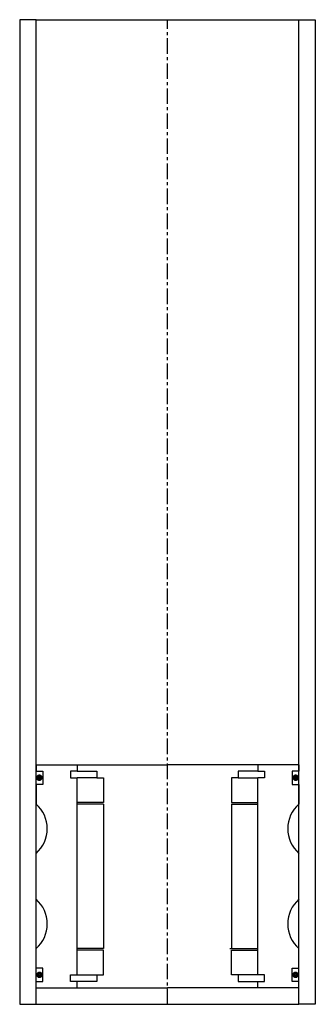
# Model space of a CAD drawing. Extents: x -45 to 45, y -10 to 290.
import ezdxf

# ---------------------------------------------------------------- set-up
doc = ezdxf.new("R2010")
doc.units = 0
doc.header["$LTSCALE"] = 0.15
doc.linetypes.add('CENTER', pattern=[50.8, 31.75, -6.35, 6.35, -6.35])
doc.layers.get('0').update_dxf_attribs({"linetype": 'CONTINUOUS'})
doc.layers.add('CENTER', color=9, linetype='CENTER')

msp = doc.modelspace()

# ---------------------------------------------------------------- linework, layer by layer
for p, q in [((-40, 290), (-45, 290)), ((-45, 290), (-45, -10)), ((-40, -10), (-40, 290)), ((-40, 290), (40, 290)), ((40, -10), (40, 290)), ((40, 290), (45, 290)), ((45, 290), (45, -10)), ((-40, 63), (-27.5, 63)), ((-40, 63), (-40, 61)), ((-27.5, 63), (0, 63)), ((-27.5, 63), (-27.5, 61)), ((27.5, 63), (0, 63)), ((27.5, 63), (27.5, 61)), ((40, 63), (27.5, 63)), ((40, 63), (40, 61)), ((-40, 61), (-38, 61)), ((-38, 61), (-38, 57)), ((-27.5, 61), (-29.5, 61)), ((-29.5, 61), (-29.5, 59)), ((-27.5, 61), (-21.5, 61)), ((-21.5, 61), (-21.5, 59)), ((27.5, 61), (21.5, 61)), ((21.5, 61), (21.5, 59)), ((27.5, 61), (29.5, 61)), ((29.5, 61), (29.5, 59)), ((40, 61), (38, 61)), ((38, 61), (38, 57)), ((-38, 57), (-40, 57)), ((-40, 57), (-40, 51)), ((-29.5, 59), (-27.5, 59)), ((-27.5, -1), (-27.5, 59)), ((-21.5, 59), (-27.5, 59)), ((-21.5, 59), (-19.5, 59)), ((-19.5, 59), (-19.5, 51.5)), ((21.5, 59), (19.5, 59)), ((19.5, 59), (19.5, 51.5)), ((21.5, 59), (27.5, 59)), ((29.5, 59), (27.5, 59)), ((27.5, -1), (27.5, 59)), ((38, 57), (40, 57)), ((40, 57), (40, 51)), ((-19.5, 51.5), (-27.5, 51.5)), ((-19.5, 51), (-27.5, 51)), ((-19.5, 51), (-19.5, 7)), ((19.5, 51.5), (27.5, 51.5)), ((19.5, 51), (19.5, 7)), ((19.5, 51), (27.5, 51)), ((-40, 22), (-40, 36)), ((40, 22), (40, 36)), ((-40, 1), (-40, 7)), ((-19.5, 7), (-27.5, 7)), ((-19.5, 6.5), (-27.5, 6.5)), ((-19.5, -1), (-19.5, 6.5)), ((19, 7), (27.5, 7)), ((19.5, -1), (19.5, 6.5)), ((19.5, 6.5), (27.5, 6.5)), ((40, 1), (40, 7)), ((-38, 1), (-40, 1)), ((-38, -3), (-38, 1)), ((38, -3), (38, 1)), ((38, 1), (40, 1)), ((-40, -3), (-38, -3)), ((-29.5, -3), (-29.5, -1)), ((-29.5, -1), (-27.5, -1)), ((-27.5, -3), (-29.5, -3)), ((-27.5, -1), (-21.5, -1)), ((-27.5, -5), (-27.5, -3)), ((-21.5, -3), (-27.5, -3)), ((-21.5, -1), (-21.5, -3)), ((-21.5, -1), (-19.5, -1)), ((21.5, -1), (19.5, -1)), ((27.5, -1), (21.5, -1)), ((21.5, -1), (21.5, -3)), ((21.5, -3), (27.5, -3)), ((29.5, -1), (27.5, -1)), ((27.5, -5), (27.5, -3)), ((27.5, -3), (29.5, -3)), ((29.5, -3), (29.5, -1)), ((40, -3), (38, -3)), ((-40, -5), (-27.5, -5)), ((-27.5, -5), (0, -5)), ((27.5, -5), (0, -5)), ((40, -5), (27.5, -5)), ((-40, -10), (-40, -8)), ((40, -10), (40, -8)), ((-45, -10), (-40, -10)), ((-40, -10), (40, -10)), ((45, -10), (40, -10))]:
    msp.add_line(p, q)
at = {"const_width": 0.95}
for points in [[(-38.51, 59.04, -1), (-39.56, 59.04, -1)], [(38.51, 59.04, 1), (39.56, 59.04, 1)], [(-38.45, -1.02, -1), (-39.5, -1.02, -1)], [(38.45, -1.02, 1), (39.5, -1.02, 1)]]:
    msp.add_lwpolyline(points, format="xyb", close=True, dxfattribs=at)
for centre, start, end in [((-46.61, 43.5), 311.4096, 48.5904), ((46.61, 43.5), 131.4096, 228.5904), ((-46.61, 14.5), 311.4096, 48.5904), ((46.61, 14.5), 131.4096, 228.5904)]:
    msp.add_arc(centre, 10, start, end)
at = {"layer": 'CENTER'}
for q in [(0, 290), (0, 58)]:
    msp.add_line((0, -10), q, dxfattribs=at)

doc.saveas('drawing.dxf')
